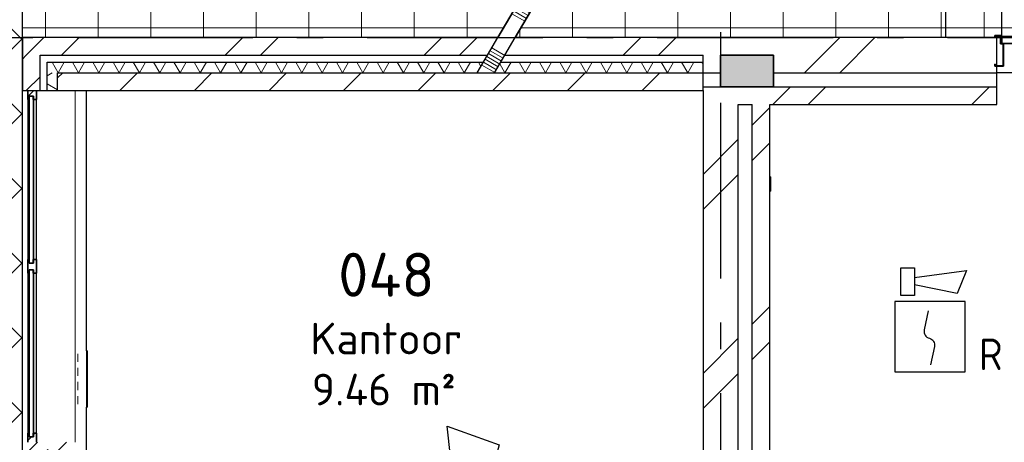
# Model space of a CAD drawing. Header units: millimetres. Extents: x -285236 to 84130, y -470 to 79511.
# Tile 162 of 192: x -1358 to 4241, y 67783 to 70184. Entities that reach past the tile are written whole.
import ezdxf
from ezdxf.enums import TextEntityAlignment as Align

# ---------------------------------------------------------------- set-up
doc = ezdxf.new("R2010")
doc.units = ezdxf.units.MM
doc.linetypes.add('NLRS_stramien', pattern=[1650, 1000, -250, 150, -250])
doc.layers.add('EL6511--', color=3, linetype='Continuous')
doc.layers.add('XREF', color=254, linetype='Continuous')
doc.styles.add('ISOCPEUR_1', font='isocpeur.ttf', dxfattribs={"height": 250})
doc.styles.add('ISOCPEUR_3', font='isocpeur.ttf', dxfattribs={"height": 180})
doc.styles.add('STABICAD-018', font='ISOCP.SHX', dxfattribs={"height": 180})
pattern_1 = [(45, (-29374, 17038.6), (-565.685, 565.685), []), (45, (-29174, 17038.6), (-565.685, 565.685), [])]
pattern_2 = [(45, (-29374, 17038.6), (-565.685, 565.685), []), (45, (-29174, 17038.6), (-565.685, 565.685), [])]

# ---------------------------------------------------------------- blocks, each defined once
blk = doc.blocks.new('VB654ASG')
at = {"color": 0, "linetype": 'Continuous'}
blk.add_lwpolyline([(-0.743, 2.333), (-1.333, 7.667), (1.619, 6.6), (0.438, 2.333)], dxfattribs=at)
blk.add_lwpolyline([(2, 1), (2, 2.333), (-2, 2.333), (-2, 1)], close=True, dxfattribs=at)
at = {"color": 0, "linetype": 'Continuous', "style": 'STABICAD-018'}
for tag, p in [('CODING1', (4.741, 13.372)), ('CODING2', (5.016, 10.912)), ('ARTICLECODE', (6.529, 8.71)), ('FIREPROTECTION_PANEL', (6.529, 6.4)), ('FIREPROTECTION_ZONE', (6.011, 4.064)), ('FIREPROTECTION_HARDWARENUMBER', (13.565, -0.707))]:
    blk.add_attdef(tag, text='', height=1.8, dxfattribs=at).set_placement(p, align=Align.MIDDLE)
blk = doc.blocks.new('VB655IS2')
at = {"color": 0, "linetype": 'Continuous'}
blk.add_lwpolyline([(-1.667, 2.333), (-1.667, 3.909), (-0.89, 3.909), (-0.89, 2.333)], close=True, dxfattribs=at)
blk.add_lwpolyline([(-0.89, 3.371), (2.061, 3.756), (1.543, 2.449), (-0.89, 2.948)], dxfattribs=at)
blk = doc.blocks.new('*U137')
at = {"color": 0, "linetype": 'Continuous'}
for p, q in [((-2, 2), (-2, -2)), ((2, 2), (-2, 2)), ((2, -2), (2, 2)), ((-2, -2), (2, -2))]:
    blk.add_line(p, q, dxfattribs=at)
blk.add_lwpolyline([(-0.115, 1.468), (-0.337, 0.383, 0.399092), (-0.043, -0.089, -0.403068), (0.246, -0.559), (0.017, -1.602)], format="xyb", dxfattribs=at)
at = {"color": 0, "linetype": 'Continuous', "lineweight": 100}
blk.add_blockref('VB655IS2', (0, 0), dxfattribs=at)
at = {"color": 0, "linetype": 'Continuous', "style": 'STABICAD-018'}
for tag, p in [('CODING1', (-1.221, 12.191)), ('CODING2', (-0.947, 9.731)), ('ARTICLECODE', (0.777, 6.96)), ('FIREPROTECTION_PANEL', (0.777, 4.649)), ('FIREPROTECTION_ZONE', (0.049, 2.882)), ('FIREPROTECTION_HARDWARENUMBER', (5.423, -4.399))]:
    blk.add_attdef(tag, text='', height=1.8, dxfattribs=at).set_placement(p, align=Align.MIDDLE)
blk.add_attdef('TEXT1', (3.46, -3.379), '', height=1.8, dxfattribs=at)

msp = doc.modelspace()

# ---------------------------------------------------------------- hatches: boundary and pattern name
at = {"layer": 'XREF', "lineweight": 9}
h = msp.add_hatch(dxfattribs=at)
h.set_pattern_fill('FP_256', color=256, style=0, pattern_type=2)
h.set_pattern_definition([(44.996, (-29770.8, 17046.4), (-212.1294, 212.129), []), (135, (-29770.8, 17046.4), (-212.1293, -212.0994), [])])
h.paths.add_polyline_path([(-1343.6184, 59082.6047), (-1343.6184, 73194.6441), (-2194.1357, 73194.6441), (-9472.1304, 62387.6047), (-1356.1106, 59087.6839)])
h = msp.add_hatch(dxfattribs=at)
h.set_pattern_fill('FP_281', color=256, style=0, pattern_type=2)
h.set_pattern_definition([(0, (-29664.4, 17038.63), (0, 300), []), (90, (-29664.4, 17038.63), (-299.512, 2e-14), [])])
h.paths.add_polyline_path([(2046.1167, 70082.6047), (3907.9124, 70082.6047), (3907.4119, 73194.6441), (-1343.6184, 73194.6441), (-1343.6184, 70082.6047), (1360.9178, 70082.6047), (1972.7072, 71130.7259), (2046.1167, 71087.8767), (1459.3383, 70082.6047), (1972.7072, 70082.6047)])
h = msp.add_hatch(dxfattribs=at)
h.set_pattern_fill('FP_242', color=256, style=0, pattern_type=2)
h.set_pattern_definition([(0, (-29773.96, 17038.63), (0, 300), []), (90, (-29773.96, 17038.63), (-300, 2e-14), [])])
h.paths.add_polyline_path([(3907.913, 70082.6047), (4186.3196, 70082.6047), (4186.3196, 70094.1047), (4221.3196, 70094.1047), (4221.3196, 70082.6047), (4226.3196, 70082.6047), (4226.3196, 70089.1047), (5926.3196, 70089.1047), (5926.3196, 70082.6047), (5931.3196, 70082.6047), (5931.3196, 70094.1047), (5966.3196, 70094.1047), (5966.3196, 70082.6047), (6304.8196, 70082.6047), (6304.8196, 73194.6441), (3907.4119, 73194.6441), (3907.9124, 70086.1896)])
h.paths.add_polyline_path([(4219.8196, 70082.6047), (4219.8196, 70092.6047), (4187.8196, 70092.6047), (4187.8196, 70082.6047), (4198.8196, 70082.6047)])
h.paths.add_polyline_path([(5932.8196, 70082.6047), (5964.8196, 70082.6047), (5964.8196, 70092.6047), (5932.8196, 70092.6047)])
h.paths.add_polyline_path([(6389.8196, 70082.6047), (6389.9003, 70082.7944), (6389.8196, 70275.9627)])
h = msp.add_hatch(dxfattribs=at)
h.set_pattern_fill('FP_210', color=256, angle=90, style=0, pattern_type=2)
h.set_pattern_definition([(329.73, (1666.8, 70606.67), (170.14, 291.48), []), (329.73, (1657.36, 70590.47), (170.14, 291.48), []), (329.73, (1647.9, 70574.28), (170.14, 291.48), []), (329.73, (1638.46, 70558.1), (170.14, 291.48), []), (329.73, (1629, 70541.9), (170.14, 291.48), []), (329.73, (1619.55, 70525.7), (170.14, 291.48), []), (329.73, (1610.1, 70509.5), (170.14, 291.48), [])])
h.paths.add_polyline_path([(1244.1776, 69882.6047), (1342.5981, 69882.6047), (2046.1167, 71087.8767), (1972.7072, 71130.7259), (1248.7969, 69890.5186)])
h = msp.add_hatch(dxfattribs=at)
h.set_pattern_fill('FP_6', color=256, angle=45, style=0, pattern_type=2)
h.set_pattern_definition(pattern_2)
h.paths.add_polyline_path([(1548.0284, 69982.6047), (2527.8696, 69982.6047), (2527.8696, 70082.6047), (1459.3383, 70082.6047), (1400.9682, 69982.6047), (1459.3383, 69982.6047)])
h.paths.add_polyline_path([(-1342.1304, 69982.6047), (1302.5477, 69982.6047), (1360.9178, 70082.6047), (-1342.1304, 70082.6047), (-1342.1304, 70041.0196)])
h = msp.add_hatch(dxfattribs=at)
h.set_pattern_fill('FP_6', color=256, angle=45, style=0, pattern_type=2)
h.set_pattern_definition(pattern_1)
h.paths.add_polyline_path([(2527.8696, 69882.6047), (2627.8696, 69882.6047), (2627.8696, 69982.6047), (2927.8696, 69982.6047), (2927.8696, 69882.6047), (4198.8196, 69882.6047), (4198.8196, 70082.6047), (2527.8696, 70082.6047), (2527.8696, 69942.6047)])
h.paths.add_polyline_path([(6277.8696, 69882.6047), (6277.8696, 69982.6047), (6304.8196, 69982.6047), (6304.8196, 70082.6047), (5953.8196, 70082.6047), (5953.8196, 69882.6047)])
h.paths.add_polyline_path([(13237.6701, 69882.6047), (13607.8696, 69882.6047), (13607.8696, 70082.6047), (6389.8196, 70082.6047), (6389.9003, 69982.6047), (6577.8696, 69982.6047), (6577.8696, 69882.6047), (9507.8696, 69882.6047), (9507.8696, 69982.6047), (9807.8696, 69982.6047), (9807.8696, 69882.6047), (12717.9276, 69882.6047), (12717.9276, 69982.6047), (13017.9276, 69982.6047), (13017.9276, 69882.6047)])
h = msp.add_hatch(dxfattribs=at)
h.set_pattern_fill('FP_6', color=256, angle=45, style=0, pattern_type=2)
h.set_pattern_definition(pattern_1)
h.paths.add_polyline_path([(-1242.1304, 58702.6047), (-1242.1304, 58793.5138), (-1262.1304, 58802.6047), (-1342.1304, 58802.6047), (-1342.1304, 58702.6047), (-1262.1304, 58702.6047)])
h.paths.add_polyline_path([(-1280.1223, 58982.6047), (-1242.1304, 58982.6047), (-1242.1304, 59947.6047), (-1342.1304, 59947.6047), (-1342.1304, 58982.6047)])
h.paths.add_polyline_path([(-1242.1304, 60917.6047), (-1242.1304, 60925.2262), (-1342.1304, 60925.2262), (-1342.1304, 60917.6047), (-1262.1304, 60917.6047)])
h.paths.add_polyline_path([(-1263.055, 61840.2262), (-1242.1304, 61840.2262), (-1242.1304, 62085.2262), (-1342.1304, 62085.2262), (-1342.1304, 61840.2262), (-1272.1304, 61840.2262)])
h.paths.add_polyline_path([(-1272.1304, 63000.2262), (-1242.1304, 63000.2262), (-1242.1304, 64492.6047), (-1342.1304, 64492.6047), (-1342.1304, 63000.2262)])
h.paths.add_polyline_path([(-1272.1304, 66492.6047), (-1242.1304, 66492.6047), (-1242.1304, 67782.6047), (-1342.1304, 67782.6047), (-1342.1304, 66492.6047)])
h.paths.add_polyline_path([(-1242.1304, 69782.6047), (-1242.1304, 69982.6047), (-1342.1304, 69982.6047), (-1342.1304, 69782.6047), (-1272.1304, 69782.6047)])
at = {"layer": 'XREF'}
msp.add_hatch(color=256, dxfattribs=at).paths.add_polyline_path([(2927.8696, 69802.6047), (2927.8696, 69982.6047), (2627.8696, 69982.6047), (2627.8696, 69802.6047)])
at = {"layer": 'XREF', "lineweight": 9}
h = msp.add_hatch(dxfattribs=at)
h.set_pattern_fill('FP_100', color=256, angle=-300, style=0, pattern_type=2)
h.set_pattern_definition([(240, (592.87, 70082.6), (57.7525, -99.9697), []), (300, (477.37, 70082.6), (115.4525, 0.0303), [])])
h.paths.add_polyline_path([(1972.7072, 69882.6047), (2527.8696, 69882.6047), (2527.8696, 69942.6047), (1377.6202, 69942.6047), (1342.5981, 69882.6047), (1548.0284, 69882.6047)])
h.paths.add_polyline_path([(-1142.1304, 69882.6047), (1244.1776, 69882.6047), (1279.1996, 69942.6047), (-1202.1304, 69942.6047), (-1202.1304, 69882.6047)])
h = msp.add_hatch(dxfattribs=at)
h.set_pattern_fill('FP_101', color=256, angle=60, style=0, pattern_type=2)
h.set_pattern_definition([(330, (-1342.13, 64242.6), (99.9697, 57.7525), []), (30, (-1342.13, 64127.1), (-0.0303, 115.4525), [])])
h.paths.add_polyline_path([(-1202.1304, 58702.6047), (-1142.1304, 58702.6047), (-1142.1304, 58748.0592), (-1202.1304, 58775.332)])
h.paths.add_polyline_path([(-1155.6243, 58982.6047), (-1142.1304, 58982.6047), (-1142.1304, 59947.6047), (-1202.1304, 59947.6047), (-1202.1304, 58982.6047), (-1189.4778, 58982.6047)])
h.paths.add_polyline_path([(-1156.1304, 60917.6047), (-1142.1304, 60917.6047), (-1142.1304, 60925.2262), (-1202.1304, 60925.2262), (-1202.1304, 60917.6047)])
h.paths.add_polyline_path([(-1142.1304, 61840.2262), (-1142.1304, 62085.2262), (-1202.1304, 62085.2262), (-1202.1304, 61840.2262)])
h.paths.add_polyline_path([(-1202.1304, 63000.2262), (-1142.1304, 63000.2262), (-1142.1304, 64492.6047), (-1202.1304, 64492.6047), (-1202.1304, 63465.7061)])
h.paths.add_polyline_path([(-1202.1304, 66492.6047), (-1142.1304, 66492.6047), (-1142.1304, 67782.6047), (-1202.1304, 67782.6047), (-1202.1304, 66627.6109)])
h.paths.add_polyline_path([(-1142.1304, 69782.6047), (-1142.1304, 69882.6047), (-1202.1304, 69882.6047), (-1202.1304, 69782.6047)])
h = msp.add_hatch(dxfattribs=at)
h.set_pattern_fill('FP_88', color=256, angle=45, style=0, pattern_type=2)
h.set_pattern_definition([(45, (-29773.96, 17038.63), (-212.132, 212.132), [])])
h.paths.add_polyline_path([(2527.8696, 69782.6047), (2527.8696, 69882.6047), (-1142.1304, 69882.6047), (-1142.1304, 69782.6047), (1548.0284, 69782.6047)])
h = msp.add_hatch(dxfattribs=at)
h.set_pattern_fill('FP_233', color=256, angle=90, style=0, pattern_type=2)
h.set_pattern_definition([(45, (-29773.96, 17038.6), (-449.013, 449.013), []), (45, (-29615.2, 17038.6), (-2e-13, 898.0256), []), (45, (-29932.7, 17038.6), (-2e-13, 898.0256), [])])
h.paths.add_polyline_path([(-1312.1304, 67782.6047), (-1262.1305, 67782.6047), (-1262.1305, 67833.5924), (-1280.2303, 67833.5927), (-1280.3304, 67814.5912), (-1304.3304, 67814.5927), (-1304.329, 67833.5982), (-1312.1304, 67833.5982), (-1312.1304, 67814.5927)])
h.paths.add_polyline_path([(-1304.3304, 68744.6047), (-1304.2303, 68763.6102), (-1280.2303, 68763.5057), (-1280.2303, 68744.6102), (-1262.1305, 68744.6102), (-1262.1305, 68820.5972), (-1280.2303, 68820.5972), (-1280.3304, 68801.5972), (-1304.3304, 68801.5972), (-1304.3304, 68820.6047), (-1312.1304, 68820.6047), (-1312.1304, 68744.6047)])
h.paths.add_polyline_path([(-1312.1304, 69731.6112), (-1304.3304, 69731.6112), (-1304.2303, 69750.6167), (-1280.2303, 69750.5137), (-1280.2303, 69731.6167), (-1262.1305, 69731.617), (-1262.1305, 69782.6047), (-1312.1304, 69782.6047), (-1312.1304, 69750.6167)])
h = msp.add_hatch(dxfattribs=at)
h.set_pattern_fill('FP_6', color=256, angle=45, style=0, pattern_type=2)
h.set_pattern_definition(pattern_1)
h.paths.add_polyline_path([(12817.8696, 69702.6047), (13607.8696, 69702.6047), (13607.8696, 69802.6047), (5953.8196, 69802.6047), (5953.8196, 69702.6047), (12717.8696, 69702.6047)])
h.paths.add_polyline_path([(4052.9516, 69702.6047), (4198.8196, 69702.6047), (4198.8196, 69802.6047), (2527.8696, 69802.6047), (2527.8696, 69702.6047), (3217.9772, 69702.6047)])
h = msp.add_hatch(dxfattribs=at)
h.set_pattern_fill('FP_6', color=256, angle=45, style=0, pattern_type=2)
h.set_pattern_definition(pattern_2)
h.paths.add_polyline_path([(2727.8696, 58982.6047), (2727.8696, 59302.6047), (2527.8697, 59302.6047), (2527.8696, 58982.6047), (2627.8696, 58982.6047)])
h.paths.add_polyline_path([(2727.8696, 60302.6047), (2727.8696, 62642.6047), (2627.8696, 62642.6047), (2627.8696, 62942.6047), (2727.8696, 62942.6047), (2727.8696, 66032.6047), (2627.8696, 66032.6047), (2627.8696, 66332.6047), (2727.8696, 66332.6047), (2727.8696, 69702.6047), (2527.8696, 69702.6047), (2527.8696, 60302.6047)])
h = msp.add_hatch(dxfattribs=at)
h.set_pattern_fill('FP_6', color=256, angle=45, style=0, pattern_type=2)
h.set_pattern_definition(pattern_2)
h.paths.add_polyline_path([(2907.8696, 58702.6047), (2907.8696, 59302.6047), (2807.8696, 59302.6047), (2807.8696, 58702.6047)])
h.paths.add_polyline_path([(2807.8696, 60302.6047), (2907.8696, 60302.6047), (2907.8696, 69702.6047), (2807.8696, 69702.6047), (2807.8696, 60547.0246)])
h = msp.add_hatch(dxfattribs=at)
h.set_pattern_fill('FP_88', color=256, angle=45, style=0, pattern_type=2)
h.set_pattern_definition([(45, (-29773.96, 17038.63), (-212.132, 212.132), [])])
h.paths.add_polyline_path([(-1142.1304, 58702.6047), (-1123.5397, 58739.6089), (-1131.4466, 58743.203), (-1115.8146, 58802.6047), (-1142.1304, 58802.6047)])
h.paths.add_polyline_path([(-1072.1304, 58882.6047), (-1042.1304, 58882.6047), (-1042.1304, 59947.6047), (-1142.1304, 59947.6047), (-1142.1304, 58982.6047), (-1072.1304, 58982.6047), (-1072.1304, 58901.6523)])
h.paths.add_polyline_path([(-1042.1304, 60917.6047), (-1042.1304, 60925.2262), (-1142.1304, 60925.2262), (-1142.1304, 60917.6047), (-1096.1304, 60917.6047)])
h.paths.add_polyline_path([(-1142.1304, 61840.2262), (-1042.1304, 61840.2262), (-1042.1304, 62085.2262), (-1142.1304, 62085.2262)])
h.paths.add_polyline_path([(-1042.1304, 63000.2262), (-1042.1304, 64492.6047), (-1142.1304, 64492.6047), (-1142.1304, 63000.2262)])
h.paths.add_polyline_path([(-1061.2667, 66492.6047), (-1042.1304, 66492.6047), (-1042.1304, 67782.6047), (-1142.1304, 67782.6047), (-1142.1304, 66492.6047)])

# ---------------------------------------------------------------- linework, layer by layer
at = {"layer": 'XREF', "linetype": 'NLRS_stramien'}
for p, q in [((2627.8696, 77962.7572), (2627.8696, 8370.0218)), ((-47232.6128, 70082.6047), (64223.889, 70082.6047))]:
    msp.add_line(p, q, dxfattribs=at)
at = {"layer": 'XREF'}
for p, q in [((-1343.6184, 73194.6441), (-1343.6184, 59082.6047)), ((3907.9124, 70082.6047), (3907.4119, 73194.6441)), ((4226.3196, 70089.1047), (4226.3196, 70702.9816)), ((-1342.1304, 70082.6047), (-1343.6184, 70082.6047)), ((1360.9178, 70082.6047), (-1342.1304, 70082.6047)), ((-1342.1304, 70082.6047), (-1342.1304, 69782.6047)), ((4198.8196, 70082.6047), (1459.3383, 70082.6047)), ((4198.8196, 69702.6047), (4198.8196, 70082.6047)), ((4219.8196, 70082.6047), (4198.8196, 70082.6047)), ((4226.3196, 70082.6047), (4221.3196, 70082.6047)), ((5953.8196, 69882.6047), (4198.8196, 69882.6047)), ((-1342.1304, 69782.6047), (2527.8696, 69782.6047)), ((-977.1303, 68302.6047), (-977.1303, 69782.6047)), ((2527.8696, 69782.6047), (2527.8696, 60302.6047)), ((-1312.1304, 69731.6112), (-1312.1304, 68820.6047)), ((-1304.3304, 68820.6047), (-1304.329, 69731.6112)), ((-1262.1305, 68820.5972), (-1262.1303, 69731.6167)), ((2907.8696, 69702.6047), (4198.8196, 69702.6047)), ((2907.8696, 66702.6047), (2907.8696, 69702.6047)), ((-1312.1304, 68744.6047), (-1312.1304, 67833.5982)), ((-1304.329, 67833.5982), (-1304.3304, 68744.6047)), ((-1262.1303, 67833.5927), (-1262.1305, 68744.6102)), ((-977.1303, 67170.1547), (-977.1303, 67982.6047))]:
    msp.add_line(p, q, dxfattribs=at)
at = {"layer": 'XREF', "lineweight": 35}
for p, q in [((1972.7072, 71130.7259), (1360.9178, 70082.6047)), ((1459.3383, 70082.6047), (2046.1167, 71087.8767)), ((4221.3196, 70094.1047), (4186.3196, 70094.1047)), ((4186.3196, 70094.1047), (4186.3196, 70082.6047)), ((4221.3196, 70049.1047), (4221.3196, 70094.1047)), ((4186.3196, 70082.6047), (4187.8196, 70082.6047)), ((4187.8196, 70082.6047), (4187.8196, 70092.6047)), ((4187.8196, 70092.6047), (4219.8196, 70092.6047)), ((4219.8196, 70092.6047), (4219.8196, 70047.6047)), ((4219.8196, 70047.6047), (4234.8196, 70047.6047)), ((4236.3196, 70049.1047), (4221.3196, 70049.1047)), ((5076.3196, 70089.1047), (4226.3196, 70089.1047)), ((4226.3196, 70089.1047), (4226.3196, 70049.1047)), ((4226.3196, 70049.1047), (5076.3196, 70049.1047)), ((4234.8196, 70047.6047), (4234.8196, 69922.6047)), ((4236.3196, 69921.1047), (4236.3196, 70049.1047)), ((2927.8696, 69982.6047), (2627.8696, 69982.6047)), ((2627.8696, 69982.6047), (2627.8696, 69802.6047)), ((2927.8696, 69802.6047), (2927.8696, 69982.6047)), ((4187.8196, 69932.6047), (4186.3196, 69932.6047)), ((4186.3196, 69932.6047), (4186.3196, 69921.1047)), ((4187.8196, 69922.6047), (4187.8196, 69932.6047)), ((4186.3196, 69921.1047), (4236.3196, 69921.1047)), ((4234.8196, 69922.6047), (4187.8196, 69922.6047)), ((-1312.1304, 69782.6047), (-1312.1304, 69731.6112)), ((-1262.1303, 69731.6167), (-1262.1305, 69782.6047)), ((2627.8696, 69802.6047), (2927.8696, 69802.6047)), ((-1312.1304, 69731.6112), (-1304.329, 69731.6112)), ((-1304.329, 69731.6112), (-1304.3304, 69750.6167)), ((-1304.3304, 69750.6167), (-1280.329, 69750.6167)), ((-1304.2303, 69750.6014), (-1304.2303, 68801.6057)), ((-1280.2303, 69750.6014), (-1304.2303, 69750.6014)), ((-1280.329, 69750.6167), (-1280.3304, 69731.6167)), ((-1280.3304, 69731.6167), (-1262.1303, 69731.6167)), ((-1280.2303, 68801.6057), (-1280.2303, 69750.6014)), ((-1304.3304, 68820.6047), (-1312.1304, 68820.6047)), ((-1312.1304, 68820.6047), (-1312.1304, 68744.6047)), ((-1304.3304, 68801.5972), (-1304.3304, 68820.6047)), ((-1262.1305, 68820.5972), (-1280.3304, 68820.5972)), ((-1280.3304, 68820.5972), (-1280.3304, 68801.5972)), ((-1262.1305, 68744.6102), (-1262.1305, 68820.5972)), ((-1280.3304, 68801.5972), (-1304.3304, 68801.5972)), ((-1304.3304, 68744.6047), (-1304.3304, 68763.6102)), ((-1304.3304, 68763.6102), (-1280.3304, 68763.6102)), ((-1304.2303, 68801.6057), (-1280.2303, 68801.6057)), ((-1304.2303, 68763.5934), (-1304.2303, 67814.608)), ((-1280.2303, 68763.5934), (-1304.2303, 68763.5934)), ((-1280.3304, 68763.6102), (-1280.3304, 68744.6102)), ((-1280.2303, 67814.608), (-1280.2303, 68763.5934)), ((-1312.1304, 68744.6047), (-1304.3304, 68744.6047)), ((-1280.3304, 68744.6102), (-1262.1305, 68744.6102)), ((-1304.329, 67833.5982), (-1312.1304, 67833.5982)), ((-1312.1304, 67833.5982), (-1312.1304, 67782.6047)), ((-1304.3304, 67814.5927), (-1304.329, 67833.5982)), ((-1280.329, 67814.5927), (-1304.3304, 67814.5927)), ((-1304.2303, 67814.608), (-1280.2303, 67814.608)), ((-1262.1303, 67833.5927), (-1280.3304, 67833.5927)), ((-1280.3304, 67833.5927), (-1280.329, 67814.5927)), ((-1262.1305, 67782.6047), (-1262.1303, 67833.5927))]:
    msp.add_line(p, q, dxfattribs=at)
at = {"layer": 'XREF', "lineweight": 25}
for p, q in [((1244.1776, 69882.6047), (1360.9178, 70082.6047)), ((1342.5981, 69882.6047), (1459.3383, 70082.6047)), ((-1242.1304, 69982.6047), (1302.5477, 69982.6047)), ((-1242.1304, 69782.6047), (-1242.1304, 69982.6047)), ((1400.9682, 69982.6047), (2527.8696, 69982.6047)), ((2527.8696, 69782.6047), (2527.8696, 69982.6047)), ((-1202.1304, 69942.6047), (1279.1996, 69942.6047)), ((-1202.1304, 69782.6047), (-1202.1304, 69942.6047)), ((1377.6202, 69942.6047), (2527.8696, 69942.6047)), ((-1142.1304, 69882.6047), (2627.8696, 69882.6047)), ((-1142.1304, 69782.6047), (-1142.1304, 69882.6047)), ((2927.8696, 69882.6047), (4198.8196, 69882.6047)), ((2527.8696, 69802.6047), (2627.8696, 69802.6047)), ((2927.8696, 69802.6047), (4198.8196, 69802.6047)), ((2727.8696, 69702.6047), (2807.8696, 69702.6047)), ((2727.8696, 66332.6047), (2727.8696, 69702.6047)), ((2807.8696, 66332.6047), (2807.8696, 69702.6047))]:
    msp.add_line(p, q, dxfattribs=at)
at = {"layer": 'XREF', "lineweight": 13}
for p, q in [((-1342.1304, 67782.6047), (-1342.1304, 69782.6047)), ((-1042.1304, 69782.6047), (-1042.1304, 67782.6047))]:
    msp.add_line(p, q, dxfattribs=at)
at = {"layer": 'XREF', "lineweight": 9}
for p, q in [((2907.8697, 69290.5859), (2912.8697, 69290.5859)), ((2912.8697, 69290.5859), (2912.8697, 69210.5859)), ((2912.8697, 69210.5859), (2907.8697, 69210.5859)), ((-977.1303, 68222.6047), (-977.1303, 68302.6047)), ((-977.1303, 68302.6047), (-972.1303, 68302.6047)), ((-972.1303, 68302.6047), (-972.1303, 68222.6047)), ((-1027.1303, 68285.5775), (-1027.1303, 68239.6318)), ((-1027.1303, 68205.5775), (-1027.1303, 68159.6318)), ((-977.1303, 68142.6047), (-977.1303, 68222.6047)), ((-977.1303, 68222.6047), (-972.1303, 68222.6047)), ((-972.1303, 68222.6047), (-977.1303, 68222.6047)), ((-972.1303, 68222.6047), (-972.1303, 68142.6047)), ((-977.1303, 68062.6047), (-977.1303, 68142.6047)), ((-977.1303, 68142.6047), (-972.1303, 68142.6047)), ((-972.1303, 68142.6047), (-977.1303, 68142.6047)), ((-972.1303, 68142.6047), (-972.1303, 68062.6047)), ((-1027.1303, 68125.5775), (-1027.1303, 68079.6318)), ((-1027.1303, 68045.5775), (-1027.1303, 67999.6318)), ((-977.1303, 67982.6047), (-977.1303, 68062.6047)), ((-977.1303, 68062.6047), (-972.1303, 68062.6047)), ((-972.1303, 68062.6047), (-977.1303, 68062.6047)), ((-972.1303, 68062.6047), (-972.1303, 67982.6047)), ((-972.1303, 67982.6047), (-977.1303, 67982.6047))]:
    msp.add_line(p, q, dxfattribs=at)
at = {"layer": 'XREF'}
msp.add_arc((4143.8695, 69693.4062), 1012.9366, 22.9946299, 85.3311234, dxfattribs=at)

# ---------------------------------------------------------------- block references
at = {"layer": 'EL6511--', "linetype": 'Continuous', "lineweight": 100}
ref = msp.add_blockref('*U137', (3818.9433, 68382.7531), dxfattribs=dict(at, xscale=100, yscale=100, zscale=100))
ref.add_attrib('TEXT1', 'R', (4096.9433, 68192.7531), dxfattribs={"layer": '0', "color": 1, "linetype": 'Continuous', "lineweight": 100, "height": 180, "style": 'STABICAD-018'})
at = {"layer": 'EL6511--', "linetype": 'Continuous', "lineweight": 100, "xscale": 100, "yscale": 100, "zscale": 100}
msp.add_blockref('VB654ASG', (1206.2698, 67107.6047), dxfattribs=at)

# ---------------------------------------------------------------- texts
at = {"layer": 'XREF', "attachment_point": 1}
for s, insert, char_height, width, style in [('048', (453.2989, 68860.0135), 250, 673.4175, 'ISOCPEUR_1'), ('Kantoor', (294.2989, 68462.0396), 180, 1058.2275, 'ISOCPEUR_3'), ('9.46 m²', (302.8779, 68172.4332), 180, 1018.143125, 'ISOCPEUR_3')]:
    msp.add_mtext(s, dxfattribs=dict(at, insert=insert, char_height=char_height, width=width, style=style))

doc.saveas('drawing.dxf')
